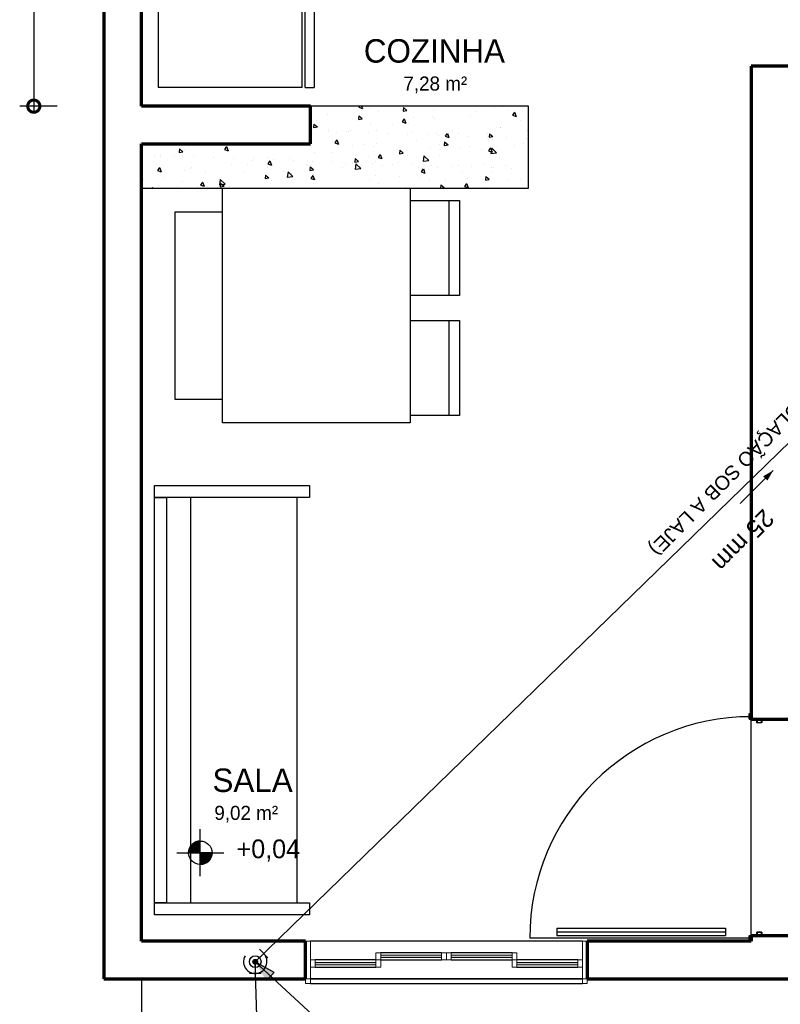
# Model space of a CAD drawing. Header units: millimetres. Extents: x -16331 to -10265, y -4113 to -3584.
# Tile 3 of 21: x -10327.79 to -10324.54, y -4105.69 to -4101.5. Entities that reach past the tile are written whole.
import ezdxf

# ---------------------------------------------------------------- set-up
doc = ezdxf.new("R2010")
doc.units = ezdxf.units.MM
for name, color, linetype in [('01 CONTORNO_dwg', 252, 'Continuous'), ('A-FLOR', 251, 'Continuous'), ('AL-Condutos', 3, 'Continuous'), ('AL-Conexões', 4, 'Continuous'), ('AL-Textos conduto', 7, 'Continuous'), ('CV-Indicação coluna', 7, 'Continuous'), ('G-IMPT', 8, 'Continuous'), ('HACHURA 09', 9, 'Continuous'), ('P-PIPE-IDEN', 7, 'Continuous'), ('TEXTO', 251, 'Continuous')]:
    doc.layers.add(name, color=color, linetype=linetype)
doc.styles.add('Arial', font='arial.ttf', dxfattribs={"height": 100})
doc.styles.add('Arial_5', font='arial.ttf', dxfattribs={"height": 0.0825})
doc.styles.add('Century Gothic', font='GOTHIC.TTF', dxfattribs={"height": 60})
doc.styles.add('Century Gothic_1', font='GOTHIC.TTF', dxfattribs={"height": 100})
doc.styles.add('Century Gothic_2', font='GOTHIC.TTF', dxfattribs={"height": 80})

# ---------------------------------------------------------------- blocks, each defined once
blk = doc.blocks.new('_DotSmall')
at = {"color": 0, "linetype": 'ByBlock', "const_width": 0.5}
blk.add_lwpolyline([(-0.0625, 0, 1), (0.0625, 0, 1)], format="xyb", close=True, dxfattribs=at)
blk = doc.blocks.new('_Produtos_Arq_Bib_Refridgerator_398 - 11ZREF08_dwg-778484-PLANTA')
at = {"layer": 'G-IMPT'}
for p, q in [((0, 660.4), (611.6, 660.4)), ((0, 660.4), (0, 0)), ((611.6, 660.4), (611.6, 0)), ((626.2, 0), (626.2, 660.3)), ((664.5, 660.3), (626.2, 660.3)), ((664.5, 660.3), (664.5, 0)), ((664.5, 619), (691.2, 617.6)), ((664.5, 619), (691.2, 617.6)), ((664.5, 610.9), (696.3, 610.4)), ((696.3, 600), (664.5, 599.5)), ((691.2, 592.7), (664.5, 591.3)), ((691.2, 592.7), (664.5, 591.3)), ((678.7, 610.4), (678.5, 609.5)), ((678.5, 600.9), (678.7, 600)), ((678.7, 610.4), (678.7, 600)), ((699.3, 609.5), (691.2, 617.6)), ((696.3, 610.4), (691.2, 617.6)), ((699.3, 600.9), (691.2, 592.7)), ((696.3, 600), (691.2, 592.7)), ((693.2, 615.6), (699.3, 609.5)), ((699.3, 600.9), (693.2, 594.8)), ((696.3, 600), (696.3, 610.4)), ((699.3, 609.5), (696.3, 610.4)), ((699.3, 600.9), (696.3, 600)), ((699.3, 600.9), (699.3, 609.5)), ((611.6, 0), (0, 0)), ((626.2, 0), (664.5, 0))]:
    blk.add_line(p, q, dxfattribs=at)
blk = doc.blocks.new('t2')
at = {"layer": 'G-IMPT', "true_color": 0x939598}
for points in [[(-10232.8751, -4127.3846), (-10232.8751, -4127.3746), (-10233.1351, -4127.3746), (-10233.1351, -4127.3846), (-10232.8817, -4127.3846)], [(-10232.5751, -4127.3846), (-10232.5751, -4127.3746), (-10232.8351, -4127.3746), (-10232.8351, -4127.3846)], [(-10233.1551, -4127.4146), (-10233.1551, -4127.4046), (-10233.4151, -4127.4046), (-10233.4151, -4127.4146)], [(-10232.2951, -4127.4146), (-10232.2951, -4127.4046), (-10232.5551, -4127.4046), (-10232.5551, -4127.4146)]]:
    blk.add_hatch(color=252, dxfattribs=at).paths.add_polyline_path(points, flags=0)
at = {"layer": 'HACHURA 09'}
h = blk.add_hatch(color=256, dxfattribs=at)
h.paths.add_polyline_path([(-10231.5551, -4127.3146), (-10231.5551, -4127.3136), (-10231.5626, -4127.3136), (-10231.5626, -4127.3146)], flags=0)
h.paths.add_polyline_path([(-10231.5631, -4127.3131), (-10231.5631, -4127.2921), (-10231.5641, -4127.2921), (-10231.5641, -4127.3131)], flags=0)
h.paths.add_polyline_path([(-10231.5551, -4127.2916), (-10231.5551, -4127.2916), (-10231.5316, -4127.2916), (-10231.5316, -4127.2906), (-10231.5626, -4127.2906), (-10231.5626, -4127.2916)], flags=0)
h.paths.add_polyline_path([(-10231.5181, -4127.2916), (-10231.5116, -4127.2916), (-10231.5116, -4127.2906), (-10231.5181, -4127.2906)], flags=0)
h.paths.add_polyline_path([(-10231.5301, -4127.2901), (-10231.5301, -4127.2771), (-10231.5311, -4127.2771), (-10231.5311, -4127.2901)], flags=0)
h.paths.add_polyline_path([(-10231.5111, -4127.2901), (-10231.5101, -4127.2901), (-10231.5101, -4127.2771), (-10231.5111, -4127.2771)], flags=0)
h.paths.add_polyline_path([(-10231.5116, -4127.2766), (-10231.5116, -4127.2756), (-10231.5296, -4127.2756), (-10231.5296, -4127.2766)], flags=0)
h.paths.add_polyline_path([(-10231.5116, -4126.3833), (-10231.5116, -4126.3823), (-10231.5296, -4126.3823), (-10231.5296, -4126.3833)], flags=0)
h.paths.add_polyline_path([(-10231.5101, -4126.3818), (-10231.5101, -4126.3688), (-10231.5111, -4126.3688), (-10231.5111, -4126.3818)], flags=0)
h.paths.add_polyline_path([(-10231.5311, -4126.3818), (-10231.5301, -4126.3818), (-10231.5301, -4126.3687), (-10231.5311, -4126.3687)], flags=0)
h.paths.add_polyline_path([(-10231.5116, -4126.3683), (-10231.5116, -4126.3673), (-10231.5181, -4126.3673), (-10231.5181, -4126.3683)], flags=0)
h.paths.add_polyline_path([(-10231.5558, -4126.3682), (-10231.5316, -4126.3682), (-10231.5316, -4126.3673), (-10231.5626, -4126.3673), (-10231.5626, -4126.3682), (-10231.5575, -4126.3682)], flags=0)
h.paths.add_polyline_path([(-10231.5641, -4126.3667), (-10231.5631, -4126.3667), (-10231.5631, -4126.3457), (-10231.5641, -4126.3457)], flags=0)
h.paths.add_polyline_path([(-10231.5626, -4126.3452), (-10231.5551, -4126.3452), (-10231.5551, -4126.3442), (-10231.5626, -4126.3442)], flags=0)
at = {"layer": 'TEXTO'}
h = blk.add_hatch(color=256, dxfattribs=at)
edge = h.paths.add_edge_path(flags=0)
edge.add_line((-10233.9043, -4126.9373), (-10233.9543, -4126.9373))
edge.add_arc((-10233.9043, -4126.9373), 0.05, 90, 180, ccw=False)
edge.add_line((-10233.9043, -4126.8873), (-10233.9043, -4126.9373))
h = blk.add_hatch(color=256, dxfattribs=at)
edge = h.paths.add_edge_path(flags=0)
edge.add_line((-10233.9043, -4126.9373), (-10233.8543, -4126.9373))
edge.add_arc((-10233.9043, -4126.9373), 0.05, 270, 360, ccw=False)
edge.add_line((-10233.9043, -4126.9873), (-10233.9043, -4126.9373))
at = {"layer": '01 CONTORNO_dwg', "lineweight": 70}
for p, q in [((-10234.3151, -4118.6346), (-10234.3151, -4127.4746)), ((-10234.1551, -4123.7546), (-10234.1551, -4120.9546)), ((-10231.3851, -4123.5846), (-10231.5551, -4123.5846)), ((-10231.5551, -4123.5846), (-10231.5551, -4126.3673)), ((-10233.4351, -4123.7546), (-10234.1551, -4123.7546)), ((-10233.4351, -4123.9146), (-10233.4351, -4123.7546)), ((-10234.1551, -4127.3146), (-10234.1551, -4123.9146)), ((-10234.1551, -4123.9146), (-10233.4351, -4123.9146)), ((-10231.5551, -4126.3673), (-10231.3951, -4126.3673)), ((-10231.3951, -4127.2916), (-10231.5551, -4127.2916)), ((-10231.5551, -4127.2916), (-10231.5551, -4127.3146)), ((-10233.4551, -4127.3146), (-10234.1551, -4127.3146)), ((-10233.4551, -4127.4746), (-10233.4551, -4127.3146)), ((-10231.5551, -4127.3146), (-10232.2551, -4127.3146)), ((-10232.2551, -4127.3146), (-10232.2551, -4127.4746)), ((-10234.3151, -4127.4746), (-10233.4551, -4127.4746)), ((-10232.2551, -4127.4746), (-10231.3951, -4127.4746))]:
    blk.add_line(p, q, dxfattribs=at)
at = {"layer": '01 CONTORNO_dwg'}
for p, q in [((-10233.4351, -4123.7546), (-10233.4351, -4123.9146)), ((-10232.5051, -4123.7546), (-10233.4351, -4123.7546)), ((-10233.4351, -4123.7546), (-10233.4351, -4123.9146)), ((-10232.5051, -4124.1046), (-10232.5051, -4123.7546)), ((-10233.4351, -4123.9146), (-10234.1551, -4123.9146)), ((-10234.1551, -4123.9146), (-10234.1551, -4124.1046)), ((-10233.4351, -4123.9146), (-10234.1551, -4123.9146)), ((-10234.1551, -4123.9146), (-10234.1551, -4124.1046)), ((-10234.1551, -4124.1046), (-10232.5051, -4124.1046)), ((-10233.8101, -4124.1046), (-10233.0101, -4124.1046)), ((-10233.8101, -4125.1046), (-10233.8101, -4124.1046)), ((-10233.0101, -4124.1046), (-10233.0101, -4125.1046)), ((-10233.0101, -4124.1565), (-10232.7985, -4124.1565)), ((-10232.8435, -4124.5615), (-10232.8435, -4124.1565)), ((-10232.7985, -4124.1565), (-10232.7985, -4124.5615)), ((-10234.0113, -4125.0046), (-10234.0113, -4124.2046)), ((-10234.0113, -4124.2046), (-10233.8101, -4124.2046)), ((-10232.7985, -4124.5615), (-10233.0101, -4124.5615)), ((-10233.0101, -4124.6678), (-10232.7985, -4124.6678)), ((-10232.8435, -4125.0728), (-10232.8435, -4124.6678)), ((-10232.7985, -4124.6678), (-10232.7985, -4125.0728)), ((-10233.8101, -4125.0046), (-10234.0113, -4125.0046)), ((-10232.7985, -4125.0728), (-10233.0101, -4125.0728)), ((-10233.0101, -4125.1046), (-10233.8101, -4125.1046)), ((-10234.099, -4125.4229), (-10234.099, -4125.3721)), ((-10234.099, -4125.3721), (-10233.4386, -4125.3721)), ((-10233.4386, -4125.3721), (-10233.4386, -4125.4229)), ((-10233.4386, -4125.4229), (-10234.099, -4125.4229)), ((-10234.099, -4125.4229), (-10234.0482, -4125.4229)), ((-10234.099, -4127.1513), (-10234.099, -4125.4229)), ((-10234.0482, -4125.4229), (-10234.0482, -4127.1513)), ((-10233.9466, -4125.4229), (-10233.9466, -4127.1513)), ((-10233.4906, -4127.1513), (-10233.4906, -4125.4229)), ((-10234.099, -4127.2021), (-10234.099, -4127.1513)), ((-10234.099, -4127.1513), (-10233.4386, -4127.1513)), ((-10234.0482, -4127.1513), (-10234.099, -4127.1513)), ((-10233.4386, -4127.1513), (-10233.4386, -4127.2021)), ((-10233.4386, -4127.2021), (-10234.099, -4127.2021))]:
    blk.add_line(p, q, dxfattribs=at)
at = {"layer": '01 CONTORNO_dwg', "linetype": 'Continuous'}
for p, q in [((-10233.2331, -4123.7711), (-10233.2331, -4123.7711)), ((-10233.2246, -4123.7546), (-10233.2279, -4123.7595)), ((-10233.2279, -4123.7595), (-10233.2126, -4123.7647)), ((-10233.2164, -4123.7546), (-10233.2125, -4123.7647)), ((-10233.1848, -4123.7653), (-10233.1848, -4123.7653)), ((-10233.1457, -4123.779), (-10233.1457, -4123.779)), ((-10233.0376, -4123.7603), (-10233.039, -4123.7755)), ((-10233.0389, -4123.7757), (-10233.023, -4123.7728)), ((-10233.0376, -4123.7603), (-10233.023, -4123.7725)), ((-10232.9114, -4123.7719), (-10232.9114, -4123.7719)), ((-10232.7261, -4123.7792), (-10232.7261, -4123.7792)), ((-10232.6506, -4123.7614), (-10232.6506, -4123.7614)), ((-10232.6158, -4123.7574), (-10232.6158, -4123.7574)), ((-10232.5898, -4123.7726), (-10232.5898, -4123.7726)), ((-10232.5646, -4123.7807), (-10232.5731, -4123.7933)), ((-10232.5645, -4123.7807), (-10232.5577, -4123.7985)), ((-10232.5313, -4123.7605), (-10232.5313, -4123.7605)), ((-10233.4104, -4123.8146), (-10233.4104, -4123.8146)), ((-10233.364, -4123.7921), (-10233.364, -4123.7921)), ((-10233.2287, -4123.7955), (-10233.23, -4123.8107)), ((-10233.23, -4123.811), (-10233.2141, -4123.808)), ((-10233.2287, -4123.7955), (-10233.2141, -4123.8078)), ((-10233.0352, -4123.8087), (-10233.0437, -4123.8213)), ((-10233.0437, -4123.8213), (-10233.0284, -4123.8265)), ((-10233.0351, -4123.8087), (-10233.0283, -4123.8265)), ((-10232.9971, -4123.8028), (-10232.9971, -4123.8028)), ((-10232.9152, -4123.7969), (-10232.9152, -4123.7969)), ((-10232.9053, -4123.806), (-10232.9053, -4123.806)), ((-10232.7513, -4123.7929), (-10232.7513, -4123.7929)), ((-10232.5731, -4123.7933), (-10232.5577, -4123.7985)), ((-10232.5384, -4123.8167), (-10232.5384, -4123.8167)), ((-10233.4197, -4123.8308), (-10233.4211, -4123.846)), ((-10233.421, -4123.8462), (-10233.4051, -4123.8433)), ((-10233.4197, -4123.8308), (-10233.4052, -4123.843)), ((-10233.3578, -4123.8616), (-10233.3578, -4123.8616)), ((-10233.3557, -4123.8557), (-10233.3557, -4123.8557)), ((-10233.2806, -4123.864), (-10233.2806, -4123.864)), ((-10233.2732, -4123.8646), (-10233.2732, -4123.8646)), ((-10233.2639, -4123.8589), (-10233.2639, -4123.8589)), ((-10233.1887, -4123.8677), (-10233.1887, -4123.8677)), ((-10233.1799, -4123.8325), (-10233.1799, -4123.8325)), ((-10233.1519, -4123.8584), (-10233.1519, -4123.8584)), ((-10233.0846, -4123.8321), (-10233.0846, -4123.8321)), ((-10233.0159, -4123.8285), (-10233.0159, -4123.8285)), ((-10232.8302, -4123.8591), (-10232.8302, -4123.8591)), ((-10232.6259, -4123.846), (-10232.6259, -4123.846)), ((-10232.6222, -4123.8434), (-10232.6222, -4123.8434)), ((-10232.5086, -4123.8599), (-10232.5086, -4123.8599)), ((-10233.3217, -4123.8985), (-10233.3302, -4123.9111)), ((-10233.322, -4123.8681), (-10233.322, -4123.8681)), ((-10233.3216, -4123.8985), (-10233.3148, -4123.9163)), ((-10233.1041, -4123.8708), (-10233.1041, -4123.8708)), ((-10233.0196, -4123.8739), (-10233.0196, -4123.8739)), ((-10233.0003, -4123.8689), (-10233.0003, -4123.8689)), ((-10232.9844, -4123.899), (-10232.9844, -4123.899)), ((-10232.935, -4123.877), (-10232.935, -4123.877)), ((-10232.8969, -4123.8696), (-10232.8969, -4123.8696)), ((-10232.8868, -4123.879), (-10232.8868, -4123.879)), ((-10232.8625, -4123.9072), (-10232.8638, -4123.9224)), ((-10232.8625, -4123.9072), (-10232.8479, -4123.9195)), ((-10232.851, -4123.8705), (-10232.8595, -4123.8831)), ((-10232.8595, -4123.8831), (-10232.8442, -4123.8883)), ((-10232.8509, -4123.8705), (-10232.8441, -4123.8883)), ((-10232.8504, -4123.8801), (-10232.8504, -4123.8801)), ((-10232.8051, -4123.8728), (-10232.8051, -4123.8728)), ((-10232.7659, -4123.8832), (-10232.7659, -4123.8832)), ((-10232.6813, -4123.8863), (-10232.6813, -4123.8863)), ((-10232.6787, -4123.8696), (-10232.6787, -4123.8696)), ((-10232.6715, -4123.872), (-10232.6728, -4123.8872)), ((-10232.6727, -4123.8874), (-10232.6568, -4123.8845)), ((-10232.6715, -4123.872), (-10232.6569, -4123.8842)), ((-10232.6563, -4123.8969), (-10232.6563, -4123.8969)), ((-10232.5968, -4123.8894), (-10232.5968, -4123.8894)), ((-10232.5122, -4123.8924), (-10232.5122, -4123.8924)), ((-10233.9929, -4123.9365), (-10233.9942, -4123.9517)), ((-10233.9942, -4123.9519), (-10233.9783, -4123.949)), ((-10233.9929, -4123.9365), (-10233.9783, -4123.9487)), ((-10233.9738, -4123.9393), (-10233.9738, -4123.9393)), ((-10233.8509, -4123.9178), (-10233.8509, -4123.9178)), ((-10233.8098, -4123.9352), (-10233.8098, -4123.9352)), ((-10233.8031, -4123.9167), (-10233.8027, -4123.9166)), ((-10233.8018, -4123.938), (-10233.8018, -4123.938)), ((-10233.7923, -4123.9265), (-10233.8008, -4123.9391)), ((-10233.8008, -4123.9392), (-10233.7855, -4123.9443)), ((-10233.7922, -4123.9265), (-10233.7854, -4123.9443)), ((-10233.5293, -4123.9185), (-10233.5293, -4123.9185)), ((-10233.4161, -4123.9502), (-10233.4161, -4123.9502)), ((-10233.3302, -4123.9111), (-10233.3148, -4123.9163)), ((-10233.2555, -4123.9225), (-10233.2555, -4123.9225)), ((-10233.2076, -4123.9193), (-10233.2076, -4123.9193)), ((-10233.1637, -4123.9257), (-10233.1637, -4123.9257)), ((-10233.1515, -4123.9146), (-10233.1515, -4123.9146)), ((-10233.0536, -4123.9425), (-10233.0549, -4123.9577)), ((-10233.0536, -4123.9425), (-10233.039, -4123.9547)), ((-10232.9209, -4123.9325), (-10232.9209, -4123.9325)), ((-10232.886, -4123.92), (-10232.886, -4123.92)), ((-10232.8638, -4123.9227), (-10232.8479, -4123.9197)), ((-10232.7967, -4123.9364), (-10232.7967, -4123.9364)), ((-10232.757, -4123.9284), (-10232.757, -4123.9284)), ((-10232.7049, -4123.9396), (-10232.7049, -4123.9396)), ((-10232.6668, -4123.9323), (-10232.6754, -4123.9449)), ((-10232.6754, -4123.9449), (-10232.66, -4123.9501)), ((-10232.6668, -4123.9323), (-10232.6599, -4123.9501)), ((-10232.6615, -4123.9332), (-10232.665, -4123.9558)), ((-10232.6614, -4123.9331), (-10232.6408, -4123.9529)), ((-10232.5644, -4123.9207), (-10232.5644, -4123.9207)), ((-10232.5257, -4123.9129), (-10232.5257, -4123.9129)), ((-10234.1009, -4123.9642), (-10234.1009, -4123.9642)), ((-10234.0745, -4123.9708), (-10234.0745, -4123.9708)), ((-10234.0728, -4123.9615), (-10234.0728, -4123.9615)), ((-10234.0163, -4123.9673), (-10234.0163, -4123.9673)), ((-10233.981, -4123.9648), (-10233.981, -4123.9648)), ((-10233.9318, -4123.9703), (-10233.9318, -4123.9703)), ((-10233.8472, -4123.9734), (-10233.8472, -4123.9734)), ((-10233.7627, -4123.9765), (-10233.7627, -4123.9765)), ((-10233.6807, -4123.9858), (-10233.6807, -4123.9858)), ((-10233.6781, -4123.9796), (-10233.6781, -4123.9796)), ((-10233.6081, -4123.9883), (-10233.6166, -4124.0009)), ((-10233.6141, -4123.9754), (-10233.6141, -4123.9754)), ((-10233.608, -4123.9883), (-10233.6012, -4124.0061)), ((-10233.5936, -4123.9827), (-10233.5936, -4123.9827)), ((-10233.5223, -4123.9787), (-10233.5223, -4123.9787)), ((-10233.509, -4123.9858), (-10233.509, -4123.9858)), ((-10233.4244, -4123.9889), (-10233.4244, -4123.9889)), ((-10233.343, -4123.9519), (-10233.343, -4123.9519)), ((-10233.3399, -4123.992), (-10233.3399, -4123.992)), ((-10233.2446, -4123.9777), (-10233.246, -4123.9929)), ((-10233.2459, -4123.9931), (-10233.23, -4123.9902)), ((-10233.2446, -4123.9777), (-10233.23, -4123.99)), ((-10233.1856, -4123.9681), (-10233.1856, -4123.9681)), ((-10233.1553, -4123.9893), (-10233.1553, -4123.9893)), ((-10233.1375, -4123.9603), (-10233.146, -4123.9729)), ((-10233.146, -4123.9729), (-10233.1306, -4123.9781)), ((-10233.1374, -4123.9603), (-10233.1306, -4123.9781)), ((-10233.0635, -4123.9926), (-10233.0635, -4123.9926)), ((-10233.0549, -4123.9579), (-10233.0389, -4123.955)), ((-10233.0217, -4123.964), (-10233.0217, -4123.964)), ((-10232.951, -4123.9669), (-10232.9545, -4123.9895)), ((-10232.9544, -4123.9895), (-10232.9303, -4123.9867)), ((-10232.9509, -4123.9668), (-10232.9303, -4123.9866)), ((-10232.8843, -4123.9658), (-10232.8843, -4123.9658)), ((-10232.6649, -4123.9558), (-10232.6408, -4123.953)), ((-10232.6279, -4123.979), (-10232.6279, -4123.979)), ((-10234.0914, -4124.0043), (-10234.0914, -4124.0043)), ((-10234.0788, -4124.0163), (-10234.0873, -4124.029)), ((-10234.0873, -4124.029), (-10234.0719, -4124.0341)), ((-10234.0787, -4124.0164), (-10234.0719, -4124.0341)), ((-10233.9726, -4124.0283), (-10233.9726, -4124.0283)), ((-10233.9454, -4124.0214), (-10233.9454, -4124.0214)), ((-10233.9398, -4124.0148), (-10233.9398, -4124.0148)), ((-10233.8808, -4124.0316), (-10233.8808, -4124.0316)), ((-10233.7697, -4124.005), (-10233.7697, -4124.005)), ((-10233.7016, -4124.0048), (-10233.7016, -4124.0048)), ((-10233.6182, -4124.0155), (-10233.6182, -4124.0155)), ((-10233.6166, -4124.001), (-10233.6013, -4124.0061)), ((-10233.5509, -4124.0352), (-10233.5509, -4124.0352)), ((-10233.5299, -4124.0342), (-10233.5334, -4124.0568)), ((-10233.5298, -4124.0342), (-10233.5092, -4124.054)), ((-10233.4502, -4124.0037), (-10233.4502, -4124.0037)), ((-10233.4481, -4124.0058), (-10233.4481, -4124.0058)), ((-10233.4357, -4124.013), (-10233.437, -4124.0281)), ((-10233.437, -4124.0284), (-10233.421, -4124.0254)), ((-10233.4357, -4124.013), (-10233.4211, -4124.0252)), ((-10233.2965, -4124.0163), (-10233.2965, -4124.0163)), ((-10233.2863, -4123.9996), (-10233.2863, -4123.9996)), ((-10233.2553, -4123.9951), (-10233.2553, -4123.9951)), ((-10233.2405, -4124.0005), (-10233.244, -4124.0231)), ((-10233.2439, -4124.0232), (-10233.2197, -4124.0203)), ((-10233.2428, -4124.0187), (-10233.2428, -4124.0187)), ((-10233.2404, -4124.0005), (-10233.2198, -4124.0203)), ((-10233.1708, -4123.9981), (-10233.1708, -4123.9981)), ((-10233.1264, -4124.0065), (-10233.1264, -4124.0065)), ((-10233.0862, -4124.0012), (-10233.0862, -4124.0012)), ((-10233.0017, -4124.0043), (-10233.0017, -4124.0043)), ((-10232.9749, -4124.017), (-10232.9749, -4124.017)), ((-10232.9533, -4124.0221), (-10232.9618, -4124.0347)), ((-10232.9618, -4124.0347), (-10232.9465, -4124.0399)), ((-10232.9532, -4124.0221), (-10232.9464, -4124.0399)), ((-10232.9171, -4124.0074), (-10232.9171, -4124.0074)), ((-10232.8926, -4124.0146), (-10232.8926, -4124.0146)), ((-10232.8326, -4124.0105), (-10232.8326, -4124.0105)), ((-10232.8048, -4124.0073), (-10232.8048, -4124.0073)), ((-10232.7841, -4124.0326), (-10232.7841, -4124.0326)), ((-10232.748, -4124.0136), (-10232.748, -4124.0136)), ((-10232.6966, -4124.0032), (-10232.6966, -4124.0032)), ((-10232.6635, -4124.0167), (-10232.6635, -4124.0167)), ((-10232.662, -4124.0325), (-10232.662, -4124.0325)), ((-10232.6533, -4124.0178), (-10232.6533, -4124.0178)), ((-10232.6048, -4124.0065), (-10232.6048, -4124.0065)), ((-10232.5789, -4124.0198), (-10232.5789, -4124.0198)), ((-10234.1471, -4124.0651), (-10234.1471, -4124.0651)), ((-10234.0601, -4124.0577), (-10234.0601, -4124.0577)), ((-10233.9795, -4124.0749), (-10233.9795, -4124.0749)), ((-10233.8255, -4124.0659), (-10233.8255, -4124.0659)), ((-10233.8194, -4124.0679), (-10233.8229, -4124.0905)), ((-10233.8193, -4124.0678), (-10233.7987, -4124.0876)), ((-10233.8156, -4124.0708), (-10233.8156, -4124.0708)), ((-10233.7148, -4124.0393), (-10233.7148, -4124.0393)), ((-10233.6267, -4124.0482), (-10233.6281, -4124.0634)), ((-10233.628, -4124.0636), (-10233.6121, -4124.0607)), ((-10233.6267, -4124.0482), (-10233.6121, -4124.0604)), ((-10233.6014, -4124.0716), (-10233.6014, -4124.0716)), ((-10233.5333, -4124.0568), (-10233.5092, -4124.054)), ((-10233.5139, -4124.0422), (-10233.5139, -4124.0422)), ((-10233.5038, -4124.0666), (-10233.5038, -4124.0666)), ((-10233.4239, -4124.0501), (-10233.4324, -4124.0627)), ((-10233.4324, -4124.0628), (-10233.4171, -4124.0679)), ((-10233.4239, -4124.0501), (-10233.417, -4124.0679)), ((-10233.4221, -4124.0455), (-10233.4221, -4124.0455)), ((-10233.1822, -4124.0674), (-10233.1822, -4124.0674)), ((-10233.1572, -4124.0502), (-10233.1572, -4124.0502)), ((-10233.0551, -4124.0561), (-10233.0551, -4124.0561)), ((-10232.9633, -4124.0594), (-10232.9633, -4124.0594)), ((-10232.9267, -4124.0681), (-10232.9267, -4124.0681)), ((-10232.8606, -4124.0681), (-10232.8606, -4124.0681)), ((-10232.7628, -4124.064), (-10232.7628, -4124.064)), ((-10232.6874, -4124.0542), (-10232.6887, -4124.0693)), ((-10232.6887, -4124.0696), (-10232.6728, -4124.0667)), ((-10232.6874, -4124.0542), (-10232.6728, -4124.0664)), ((-10232.5964, -4124.0701), (-10232.5964, -4124.0701)), ((-10232.5389, -4124.0689), (-10232.5389, -4124.0689)), ((-10234.1089, -4124.1016), (-10234.1094, -4124.1046)), ((-10234.1088, -4124.1015), (-10234.1055, -4124.1046)), ((-10234.0846, -4124.0925), (-10234.0846, -4124.0925)), ((-10234.0001, -4124.0956), (-10234.0001, -4124.0956)), ((-10233.9155, -4124.0986), (-10233.9155, -4124.0986)), ((-10233.8946, -4124.0781), (-10233.9031, -4124.0908)), ((-10233.9031, -4124.0908), (-10233.8877, -4124.0959)), ((-10233.8945, -4124.0782), (-10233.8877, -4124.0959)), ((-10233.8724, -4124.0952), (-10233.8724, -4124.0952)), ((-10233.831, -4124.1017), (-10233.831, -4124.1017)), ((-10233.8228, -4124.0905), (-10233.7987, -4124.0877)), ((-10233.8178, -4124.0834), (-10233.8191, -4124.0986)), ((-10233.8191, -4124.0989), (-10233.8032, -4124.0959)), ((-10233.8178, -4124.0834), (-10233.8032, -4124.0957)), ((-10233.7806, -4124.0984), (-10233.7806, -4124.0984)), ((-10233.4218, -4124.0858), (-10233.4218, -4124.0858)), ((-10233.1913, -4124.1037), (-10233.1913, -4124.1037)), ((-10233.1426, -4124.0855), (-10233.1426, -4124.0855)), ((-10233.0274, -4124.0996), (-10233.0274, -4124.0996)), ((-10232.8785, -4124.0894), (-10232.8798, -4124.1046)), ((-10232.8786, -4124.1046), (-10232.8638, -4124.1019)), ((-10232.8785, -4124.0894), (-10232.8639, -4124.1017)), ((-10232.7691, -4124.0839), (-10232.7776, -4124.0965)), ((-10232.7776, -4124.0965), (-10232.7623, -4124.1017)), ((-10232.769, -4124.0839), (-10232.7622, -4124.1017)), ((-10232.6839, -4124.0994), (-10232.6839, -4124.0994))]:
    blk.add_line(p, q, dxfattribs=at)
at = {"layer": 'A-FLOR'}
for p, q in [((-10231.5551, -4127.2906), (-10231.5551, -4126.3682)), ((-10234.1551, -4127.4746), (-10234.1551, -4127.9746))]:
    blk.add_line(p, q, dxfattribs=at)
at = {"layer": 'G-IMPT', "color": 252, "lineweight": 20, "true_color": 0x939598}
for p, q in [((-10233.4551, -4127.3146), (-10233.4351, -4127.3146)), ((-10233.4351, -4127.3146), (-10233.4351, -4127.4746)), ((-10232.2751, -4127.3146), (-10232.2551, -4127.3146)), ((-10232.2751, -4127.4746), (-10232.2751, -4127.3146)), ((-10233.1551, -4127.3646), (-10233.1351, -4127.3646)), ((-10233.1551, -4127.3946), (-10233.1551, -4127.3646)), ((-10233.1351, -4127.3646), (-10233.1351, -4127.3946)), ((-10233.1351, -4127.3846), (-10233.1351, -4127.3746)), ((-10233.1351, -4127.3746), (-10232.8751, -4127.3746)), ((-10232.8751, -4127.3846), (-10233.1351, -4127.3846)), ((-10232.8751, -4127.3646), (-10232.8551, -4127.3646)), ((-10232.8751, -4127.3946), (-10232.8751, -4127.3646)), ((-10232.8751, -4127.3746), (-10232.8751, -4127.3846)), ((-10232.8551, -4127.3646), (-10232.8351, -4127.3646)), ((-10232.8551, -4127.3946), (-10232.8551, -4127.3646)), ((-10232.8551, -4127.3646), (-10232.8551, -4127.3946)), ((-10232.8351, -4127.3646), (-10232.8351, -4127.3946)), ((-10232.8351, -4127.3846), (-10232.8351, -4127.3746)), ((-10232.8351, -4127.3746), (-10232.5751, -4127.3746)), ((-10232.5751, -4127.3846), (-10232.8351, -4127.3846)), ((-10232.5751, -4127.3646), (-10232.5551, -4127.3646)), ((-10232.5751, -4127.3946), (-10232.5751, -4127.3646)), ((-10232.5751, -4127.3746), (-10232.5751, -4127.3846)), ((-10232.5551, -4127.3646), (-10232.5551, -4127.3946)), ((-10233.4351, -4127.3946), (-10233.4151, -4127.3946)), ((-10233.4351, -4127.4246), (-10233.4351, -4127.3946)), ((-10233.4151, -4127.4246), (-10233.4351, -4127.4246)), ((-10233.4151, -4127.3946), (-10233.4151, -4127.4246)), ((-10233.4151, -4127.4146), (-10233.4151, -4127.4046)), ((-10233.4151, -4127.4046), (-10233.1551, -4127.4046)), ((-10233.1551, -4127.4146), (-10233.4151, -4127.4146)), ((-10233.1351, -4127.3946), (-10233.1551, -4127.3946)), ((-10233.1551, -4127.3946), (-10233.1351, -4127.3946)), ((-10233.1551, -4127.4246), (-10233.1551, -4127.3946)), ((-10233.1551, -4127.4046), (-10233.1551, -4127.4146)), ((-10233.1351, -4127.4246), (-10233.1551, -4127.4246)), ((-10233.1351, -4127.3946), (-10233.1351, -4127.4246)), ((-10232.8551, -4127.3946), (-10232.8751, -4127.3946)), ((-10232.8351, -4127.3946), (-10232.8551, -4127.3946)), ((-10232.5551, -4127.3946), (-10232.5751, -4127.3946)), ((-10232.5751, -4127.3946), (-10232.5551, -4127.3946)), ((-10232.5751, -4127.4246), (-10232.5751, -4127.3946)), ((-10232.5551, -4127.4246), (-10232.5751, -4127.4246)), ((-10232.5551, -4127.3946), (-10232.5551, -4127.4246)), ((-10232.5551, -4127.4146), (-10232.5551, -4127.4046)), ((-10232.5551, -4127.4046), (-10232.2951, -4127.4046)), ((-10232.2951, -4127.4146), (-10232.5551, -4127.4146)), ((-10232.2951, -4127.3946), (-10232.2751, -4127.3946)), ((-10232.2951, -4127.4246), (-10232.2951, -4127.3946)), ((-10232.2951, -4127.4046), (-10232.2951, -4127.4146)), ((-10232.2751, -4127.4246), (-10232.2951, -4127.4246)), ((-10232.2751, -4127.3946), (-10232.2751, -4127.4246)), ((-10233.4551, -4127.4746), (-10233.4351, -4127.4746)), ((-10233.4551, -4127.4946), (-10233.4551, -4127.4746)), ((-10233.4351, -4127.4746), (-10233.4551, -4127.4746)), ((-10233.4351, -4127.4746), (-10233.4351, -4127.4946)), ((-10232.2751, -4127.4746), (-10232.2551, -4127.4746)), ((-10232.2751, -4127.4946), (-10232.2751, -4127.4746)), ((-10232.2551, -4127.4746), (-10232.2751, -4127.4746)), ((-10232.2551, -4127.4746), (-10232.2551, -4127.4946)), ((-10233.4351, -4127.4946), (-10233.4551, -4127.4946)), ((-10232.2551, -4127.4946), (-10232.2751, -4127.4946))]:
    blk.add_line(p, q, dxfattribs=at)
at = {"layer": 'G-IMPT', "color": 252, "true_color": 0x939598}
for p, q in [((-10232.2751, -4127.3146), (-10233.4351, -4127.3146)), ((-10232.8751, -4127.3646), (-10233.1351, -4127.3646)), ((-10232.5751, -4127.3646), (-10232.8351, -4127.3646)), ((-10233.1551, -4127.3946), (-10233.4151, -4127.3946)), ((-10233.4151, -4127.4246), (-10233.1551, -4127.4246)), ((-10233.1351, -4127.3946), (-10232.8751, -4127.3946)), ((-10232.8351, -4127.3946), (-10232.5751, -4127.3946)), ((-10232.2951, -4127.3946), (-10232.5551, -4127.3946)), ((-10232.5551, -4127.4246), (-10232.2951, -4127.4246)), ((-10232.2751, -4127.4746), (-10233.4351, -4127.4746)), ((-10233.4351, -4127.4746), (-10232.2751, -4127.4746)), ((-10233.4351, -4127.4946), (-10232.2751, -4127.4946))]:
    blk.add_line(p, q, dxfattribs=at)
at = {"layer": 'HACHURA 09'}
for p, q in [((-10231.5626, -4126.3442), (-10231.5551, -4126.3442)), ((-10231.5641, -4126.3667), (-10231.5641, -4126.3457)), ((-10231.5631, -4126.3457), (-10231.5631, -4126.3667)), ((-10231.5551, -4126.3452), (-10231.5626, -4126.3452)), ((-10231.5626, -4126.3672), (-10231.555, -4126.3672)), ((-10231.5316, -4126.3682), (-10231.5626, -4126.3682)), ((-10231.5311, -4126.3818), (-10231.5311, -4126.3687)), ((-10231.5301, -4126.3687), (-10231.5301, -4126.3818)), ((-10231.5296, -4126.3823), (-10231.5116, -4126.3823)), ((-10231.5116, -4126.3833), (-10231.5296, -4126.3833)), ((-10231.5181, -4126.3683), (-10231.5181, -4126.3673)), ((-10231.5116, -4126.3683), (-10231.5181, -4126.3683)), ((-10231.5111, -4126.3818), (-10231.5111, -4126.3688)), ((-10231.5101, -4126.3688), (-10231.5101, -4126.3818)), ((-10232.3834, -4127.2586), (-10231.6651, -4127.2586)), ((-10232.3834, -4127.2586), (-10232.3834, -4127.2906)), ((-10231.6651, -4127.2586), (-10231.6651, -4127.2906)), ((-10231.5551, -4127.3016), (-10232.4994, -4127.3016)), ((-10232.3834, -4127.2746), (-10231.6651, -4127.2746)), ((-10232.3834, -4127.2906), (-10231.6651, -4127.2906)), ((-10231.5641, -4127.3131), (-10231.5641, -4127.2921)), ((-10231.5631, -4127.2921), (-10231.5631, -4127.3131)), ((-10231.5626, -4127.2906), (-10231.5316, -4127.2906)), ((-10231.5551, -4127.2916), (-10231.5626, -4127.2916)), ((-10231.5311, -4127.2901), (-10231.5311, -4127.2771)), ((-10231.5301, -4127.2771), (-10231.5301, -4127.2901)), ((-10231.5296, -4127.2756), (-10231.5116, -4127.2756)), ((-10231.5116, -4127.2766), (-10231.5296, -4127.2766)), ((-10231.5181, -4127.2906), (-10231.5116, -4127.2906)), ((-10231.5181, -4127.2916), (-10231.5181, -4127.2906)), ((-10231.5111, -4127.2901), (-10231.5111, -4127.2771)), ((-10231.5101, -4127.2771), (-10231.5101, -4127.2901)), ((-10231.5626, -4127.3136), (-10231.5551, -4127.3136))]:
    blk.add_line(p, q, dxfattribs=at)
for centre, radius, start, end in [((-10231.5626, -4126.3457), 0.0015, 90, 180), ((-10231.5551, -4127.3016), 0.9443, 90, 180), ((-10231.5626, -4126.3667), 0.0015, 180, 270), ((-10231.5626, -4126.3457), 0.0005, 90, 180), ((-10231.5626, -4126.3667), 0.0005, 180, 270), ((-10231.5316, -4126.3687), 0.0005, 0, 90), ((-10231.5316, -4126.3687), 0.0015, 0, 84.8787), ((-10231.5296, -4126.3818), 0.0015, 180, 270), ((-10231.5296, -4126.3818), 0.0005, 180, 270), ((-10231.5116, -4126.3688), 0.0015, 0, 90), ((-10231.5116, -4126.3688), 0.0005, 0, 90), ((-10231.5116, -4126.3818), 0.0005, 270, 0), ((-10231.5116, -4126.3818), 0.0015, 270, 0), ((-10231.5626, -4127.2921), 0.0015, 90, 180), ((-10231.5626, -4127.2921), 0.0005, 90, 180), ((-10231.5316, -4127.2901), 0.0005, 270, 0), ((-10231.5316, -4127.2901), 0.0015, 275.1213, 0), ((-10231.5296, -4127.2771), 0.0015, 90, 180), ((-10231.5296, -4127.2771), 0.0005, 90, 180), ((-10231.5116, -4127.2771), 0.0015, 0, 90), ((-10231.5116, -4127.2771), 0.0005, 0, 90), ((-10231.5116, -4127.2901), 0.0005, 270, 0), ((-10231.5116, -4127.2901), 0.0015, 270, 0), ((-10231.5626, -4127.3131), 0.0015, 180, 270), ((-10231.5626, -4127.3131), 0.0005, 180, 270)]:
    blk.add_arc(centre, radius, start, end, dxfattribs=at)
at = {"layer": 'TEXTO'}
for p, q in [((-10233.9043, -4127.0373), (-10233.9043, -4126.8373)), ((-10233.9043, -4126.9373), (-10233.9043, -4126.8873)), ((-10234.0043, -4126.9373), (-10233.8043, -4126.9373)), ((-10233.9543, -4126.9373), (-10233.9043, -4126.9373)), ((-10233.9043, -4126.9373), (-10233.9043, -4126.9873)), ((-10233.8543, -4126.9373), (-10233.9043, -4126.9373))]:
    blk.add_line(p, q, dxfattribs=at)
blk.add_circle((-10233.9043, -4126.9373), 0.05, dxfattribs=at)
for start, end in [(90, 180), (270, 0)]:
    blk.add_arc((-10233.9043, -4126.9373), 0.05, start, end, dxfattribs=at)
at = {"xscale": 0.0009999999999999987, "yscale": 0.0009999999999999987, "zscale": 0.0009999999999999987}
blk.add_blockref('_Produtos_Arq_Bib_Refridgerator_398 - 11ZREF08_dwg-778484-PLANTA', (-10234.0834, -4123.675), dxfattribs=at)
at = {"layer": '01 CONTORNO_dwg'}
for s, height, style, p in [('COZINHA', 0.1, 'Century Gothic_1', (-10233.2069, -4123.569)), ('7,28 m²', 0.06, 'Century Gothic', (-10233.0383, -4123.6881)), ('SALA', 0.1, 'Century Gothic_1', (-10233.8523, -4126.6783)), ('9,02 m²', 0.06, 'Century Gothic', (-10233.8445, -4126.7974)), ('+0,04', 0.08, 'Century Gothic_2', (-10233.7496, -4126.9608))]:
    blk.add_text(s, height=height, dxfattribs=dict(at, style=style)).set_placement(p)

msp = doc.modelspace()

# ---------------------------------------------------------------- hatches: boundary and pattern name
at = {"layer": 'AL-Condutos'}
msp.add_hatch(color=256, dxfattribs=at).paths.add_polyline_path([(-10326.7839, -4105.5222), (-10326.783, -4105.5222), (-10326.7821, -4105.522), (-10326.7813, -4105.5218), (-10326.7805, -4105.5216), (-10326.7797, -4105.5213), (-10326.7789, -4105.5209), (-10326.7781, -4105.5204), (-10326.7775, -4105.5199), (-10326.7768, -4105.5193), (-10326.7762, -4105.5186), (-10326.7757, -4105.5179), (-10326.7752, -4105.5172), (-10326.7748, -4105.5164), (-10326.7745, -4105.5156), (-10326.7742, -4105.5148), (-10326.774, -4105.5139), (-10326.7739, -4105.5131), (-10326.7739, -4105.5122), (-10326.7739, -4105.5113), (-10326.774, -4105.5105), (-10326.7742, -4105.5096), (-10326.7745, -4105.5088), (-10326.7748, -4105.508), (-10326.7752, -4105.5072), (-10326.7757, -4105.5065), (-10326.7762, -4105.5058), (-10326.7768, -4105.5051), (-10326.7775, -4105.5045), (-10326.7781, -4105.504), (-10326.7789, -4105.5035), (-10326.7797, -4105.5031), (-10326.7805, -4105.5028), (-10326.7813, -4105.5025), (-10326.7821, -4105.5023), (-10326.783, -4105.5022), (-10326.7839, -4105.5022), (-10326.7848, -4105.5022), (-10326.7856, -4105.5023), (-10326.7865, -4105.5025), (-10326.7873, -4105.5028), (-10326.7881, -4105.5031), (-10326.7889, -4105.5035), (-10326.7896, -4105.504), (-10326.7903, -4105.5045), (-10326.791, -4105.5051), (-10326.7915, -4105.5058), (-10326.7921, -4105.5065), (-10326.7925, -4105.5072), (-10326.7929, -4105.508), (-10326.7933, -4105.5088), (-10326.7935, -4105.5096), (-10326.7937, -4105.5105), (-10326.7938, -4105.5113), (-10326.7939, -4105.5122), (-10326.7938, -4105.5131), (-10326.7937, -4105.5139), (-10326.7935, -4105.5148), (-10326.7933, -4105.5156), (-10326.7929, -4105.5164), (-10326.7925, -4105.5172), (-10326.7921, -4105.5179), (-10326.7915, -4105.5186), (-10326.791, -4105.5193), (-10326.7903, -4105.5199), (-10326.7896, -4105.5204), (-10326.7889, -4105.5209), (-10326.7881, -4105.5213), (-10326.7873, -4105.5216), (-10326.7865, -4105.5218), (-10326.7856, -4105.522), (-10326.7848, -4105.5222)])
at = {"layer": 'CV-Indicação coluna'}
msp.add_hatch(color=256, dxfattribs=at).paths.add_polyline_path([(-10326.7839, -4105.5122), (-10326.7376, -4105.5923), (-10326.7038, -4105.5584)])
at = {"layer": 'P-PIPE-IDEN'}
msp.add_hatch(color=256, dxfattribs=at).paths.add_polyline_path([(-10324.5749, -4103.4178), (-10324.6181, -4103.4429), (-10324.5998, -4103.4612)])

# ---------------------------------------------------------------- linework, layer by layer
for p, q in [((-10327.7283, -4100.845), (-10327.7283, -4101.885)), ((-10327.6283, -4101.865), (-10327.7883, -4101.865))]:
    msp.add_line(p, q)
at = {"layer": 'AL-Condutos'}
for p, q in [((-10322.9088, -4101.7449), (-10326.7839, -4105.5122)), ((-10326.7839, -4105.5122), (-10326.7479, -4105.4775)), ((-10326.7653, -4105.4595), (-10326.7306, -4105.4954)), ((-10326.6253, -4110.96), (-10326.7839, -4105.5122)), ((-10326.7589, -4105.5622), (-10326.8089, -4105.5622))]:
    msp.add_line(p, q, dxfattribs=at)
msp.add_lwpolyline([(-10326.8272, -4105.4872), (-10326.8305, -4105.4942), (-10326.8328, -4105.5016), (-10326.8338, -4105.5093), (-10326.8336, -4105.517), (-10326.8323, -4105.5247), (-10326.8298, -4105.532), (-10326.8262, -4105.5389), (-10326.8216, -4105.5451), (-10326.816, -4105.5505), (-10326.8097, -4105.555), (-10326.8028, -4105.5585), (-10326.7954, -4105.5608), (-10326.7878, -4105.562), (-10326.78, -4105.562), (-10326.7724, -4105.5608), (-10326.765, -4105.5585), (-10326.758, -4105.555), (-10326.7517, -4105.5505), (-10326.7462, -4105.5451), (-10326.7416, -4105.5389), (-10326.738, -4105.532), (-10326.7355, -4105.5247), (-10326.7341, -4105.517), (-10326.734, -4105.5093), (-10326.735, -4105.5016), (-10326.7372, -4105.4942), (-10326.7406, -4105.4872)], dxfattribs=at)
msp.add_lwpolyline([(-10326.8272, -4105.4872), (-10326.8305, -4105.4942), (-10326.8328, -4105.5016), (-10326.8338, -4105.5093), (-10326.8336, -4105.517), (-10326.8323, -4105.5247), (-10326.8298, -4105.532), (-10326.8262, -4105.5389), (-10326.8216, -4105.5451), (-10326.816, -4105.5505), (-10326.8097, -4105.555), (-10326.8028, -4105.5585), (-10326.7954, -4105.5608), (-10326.7878, -4105.562), (-10326.78, -4105.562), (-10326.7724, -4105.5608), (-10326.765, -4105.5585), (-10326.758, -4105.555), (-10326.7517, -4105.5505), (-10326.7462, -4105.5451), (-10326.7416, -4105.5389), (-10326.738, -4105.532), (-10326.7355, -4105.5247), (-10326.7341, -4105.517), (-10326.734, -4105.5093), (-10326.735, -4105.5016), (-10326.7372, -4105.4942), (-10326.7406, -4105.4872)], dxfattribs=at)
msp.add_lwpolyline([(-10326.8272, -4105.4872), (-10326.8305, -4105.4942), (-10326.8328, -4105.5016), (-10326.8338, -4105.5093), (-10326.8336, -4105.517), (-10326.8323, -4105.5247), (-10326.8298, -4105.532), (-10326.8262, -4105.5389), (-10326.8216, -4105.5451), (-10326.816, -4105.5505), (-10326.8097, -4105.555), (-10326.8028, -4105.5585), (-10326.7954, -4105.5608), (-10326.7878, -4105.562), (-10326.78, -4105.562), (-10326.7724, -4105.5608), (-10326.765, -4105.5585), (-10326.758, -4105.555), (-10326.7517, -4105.5505), (-10326.7462, -4105.5451), (-10326.7416, -4105.5389), (-10326.738, -4105.532), (-10326.7355, -4105.5247), (-10326.7341, -4105.517), (-10326.734, -4105.5093), (-10326.735, -4105.5016), (-10326.7372, -4105.4942), (-10326.7406, -4105.4872)], dxfattribs=at)
msp.add_lwpolyline([(-10326.8272, -4105.4872), (-10326.8305, -4105.4942), (-10326.8328, -4105.5016), (-10326.8338, -4105.5093), (-10326.8336, -4105.517), (-10326.8323, -4105.5247), (-10326.8298, -4105.532), (-10326.8262, -4105.5389), (-10326.8216, -4105.5451), (-10326.816, -4105.5505), (-10326.8097, -4105.555), (-10326.8028, -4105.5585), (-10326.7954, -4105.5608), (-10326.7878, -4105.562), (-10326.78, -4105.562), (-10326.7724, -4105.5608), (-10326.765, -4105.5585), (-10326.758, -4105.555), (-10326.7517, -4105.5505), (-10326.7462, -4105.5451), (-10326.7416, -4105.5389), (-10326.738, -4105.532), (-10326.7355, -4105.5247), (-10326.7341, -4105.517), (-10326.734, -4105.5093), (-10326.735, -4105.5016), (-10326.7372, -4105.4942), (-10326.7406, -4105.4872)], dxfattribs=at)
msp.add_lwpolyline([(-10326.8272, -4105.4872), (-10326.8305, -4105.4942), (-10326.8328, -4105.5016), (-10326.8338, -4105.5093), (-10326.8336, -4105.517), (-10326.8323, -4105.5247), (-10326.8298, -4105.532), (-10326.8262, -4105.5389), (-10326.8216, -4105.5451), (-10326.816, -4105.5505), (-10326.8097, -4105.555), (-10326.8028, -4105.5585), (-10326.7954, -4105.5608), (-10326.7878, -4105.562), (-10326.78, -4105.562), (-10326.7724, -4105.5608), (-10326.765, -4105.5585), (-10326.758, -4105.555), (-10326.7517, -4105.5505), (-10326.7462, -4105.5451), (-10326.7416, -4105.5389), (-10326.738, -4105.532), (-10326.7355, -4105.5247), (-10326.7341, -4105.517), (-10326.734, -4105.5093), (-10326.735, -4105.5016), (-10326.7372, -4105.4942), (-10326.7406, -4105.4872)], dxfattribs=at)
msp.add_lwpolyline([(-10326.8272, -4105.4872), (-10326.8305, -4105.4942), (-10326.8328, -4105.5016), (-10326.8338, -4105.5093), (-10326.8336, -4105.517), (-10326.8323, -4105.5247), (-10326.8298, -4105.532), (-10326.8262, -4105.5389), (-10326.8216, -4105.5451), (-10326.816, -4105.5505), (-10326.8097, -4105.555), (-10326.8028, -4105.5585), (-10326.7954, -4105.5608), (-10326.7878, -4105.562), (-10326.78, -4105.562), (-10326.7724, -4105.5608), (-10326.765, -4105.5585), (-10326.758, -4105.555), (-10326.7517, -4105.5505), (-10326.7462, -4105.5451), (-10326.7416, -4105.5389), (-10326.738, -4105.532), (-10326.7355, -4105.5247), (-10326.7341, -4105.517), (-10326.734, -4105.5093), (-10326.735, -4105.5016), (-10326.7372, -4105.4942), (-10326.7406, -4105.4872)], dxfattribs=at)
for radius in [0.025, 0.01]:
    msp.add_circle((-10326.7839, -4105.5122), radius, dxfattribs=at)
at = {"layer": 'AL-Conexões'}
msp.add_line((-10326.7839, -4105.5122), (-10326.7839, -4105.5622), dxfattribs=at)
at = {"layer": 'CV-Indicação coluna'}
for p, q in [((-10326.7038, -4105.5584), (-10326.7839, -4105.5122)), ((-10326.7839, -4105.5122), (-10325.9965, -4106.2391)), ((-10326.7376, -4105.5923), (-10326.7038, -4105.5584))]:
    msp.add_line(p, q, dxfattribs=at)
at = {"layer": 'P-PIPE-IDEN'}
msp.add_lwpolyline([(-10324.7161, -4103.5594), (-10324.5749, -4103.4178)], dxfattribs=at)

# ---------------------------------------------------------------- block references
msp.add_blockref('t2', (-93.1138, 21.8896))
at = {"xscale": 0.104, "yscale": 0.104, "zscale": 0.104, "rotation": 270}
msp.add_blockref('_DotSmall', (-10327.7283, -4101.865), dxfattribs=at)

# ---------------------------------------------------------------- texts
at = {"layer": 'AL-Textos conduto', "insert": (-10324.6176, -4103.5762), "char_height": 0.075, "width": 0.640358, "attachment_point": 7, "rotation": 225.2137, "line_spacing_factor": 0.6, "style": 'Arial'}
msp.add_mtext('25 mm', dxfattribs=at)
at = {"layer": 'P-PIPE-IDEN', "insert": (-10324.3117, -4103.0289), "char_height": 0.06, "width": 1.478009, "attachment_point": 1, "rotation": 225.2137, "style": 'Arial_5'}
msp.add_mtext('(TUBULAÇÃO SOB A LAJE)', dxfattribs=at)

doc.saveas('drawing.dxf')
